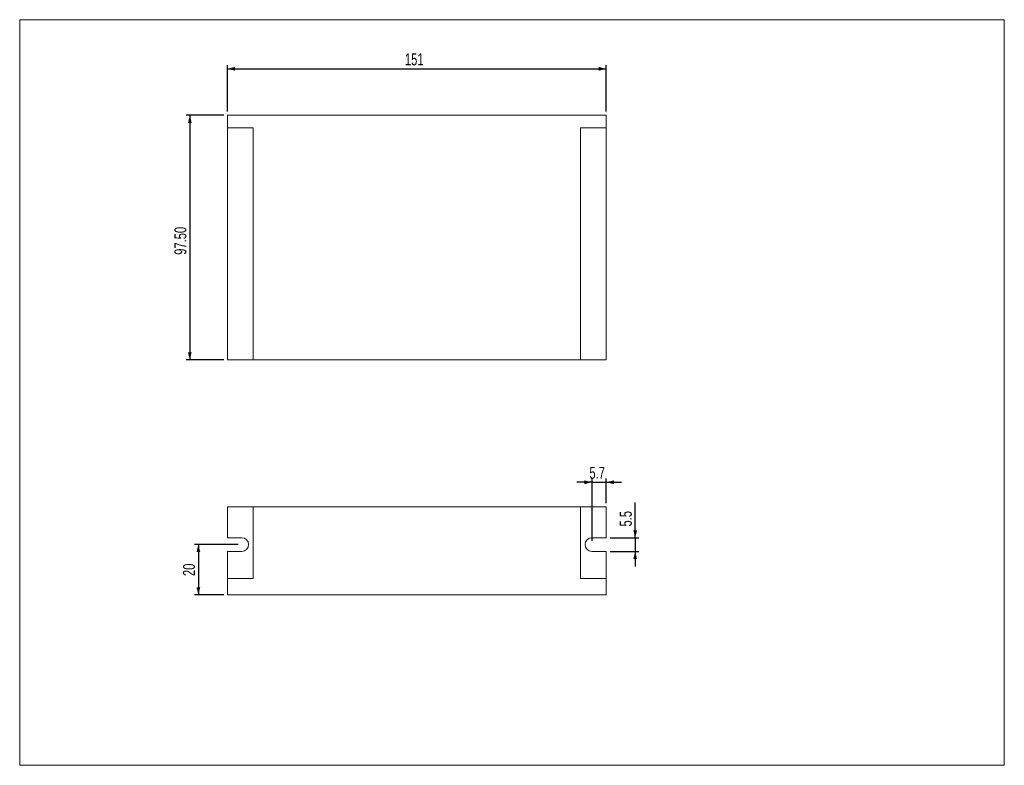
# Model space of a CAD drawing. Header units: millimetres. Extents: x 8 to 270, y 10 to 208.
import ezdxf

# ---------------------------------------------------------------- set-up
doc = ezdxf.new("R2010")
doc.units = ezdxf.units.MM
doc.layers.add('FORMAT', color=7, linetype='Continuous')
doc.styles.add('SLDTEXTSTYLE0', font='TXT', dxfattribs={"width": 0.7})
doc.dimstyles.new('SLDDIMSTYLE0', dxfattribs={"dimtxt": 3.638021, "dimasz": 2, "dimexe": 0, "dimexo": 0.0625, "dimgap": 0.909505, "dimtad": 1, "dimdec": 6, "dimlfac": 1.5, "dimrnd": 1e-09, "dimzin": 12, "dimdsep": 46, "dimtxsty": 'SLDTEXTSTYLE0', "dimsah": 1, "dimcen": 0.09, "dimadec": 0, "dimazin": 3, "dimtfac": 1, "dimtofl": 0, "dimtmove": 0, "dimatfit": 3, "dimfxl": 0, "dimfrac": 2, "dimtolj": 1, "dimtzin": 12, "dimarcsym": 0})
doc.dimstyles.new('SLDDIMSTYLE1', dxfattribs={"dimtxt": 3.638021, "dimasz": 2, "dimexe": 0, "dimexo": 0.0625, "dimgap": 0.909505, "dimtad": 1, "dimlfac": 1.5, "dimrnd": 1e-09, "dimzin": 4, "dimdsep": 46, "dimtxsty": 'SLDTEXTSTYLE0', "dimsah": 1, "dimcen": 0.09, "dimadec": 0, "dimazin": 1, "dimtfac": 1, "dimtofl": 0, "dimtmove": 0, "dimatfit": 3, "dimfxl": 0, "dimfrac": 2, "dimtolj": 1, "dimtzin": 12, "dimarcsym": 0})
doc.dimstyles.new('SLDDIMSTYLE2', dxfattribs={"dimtxt": 3.638021, "dimasz": 2, "dimexe": 0, "dimexo": 0.0625, "dimgap": 0.909505, "dimtad": 1, "dimdec": 1, "dimlfac": 1.5, "dimrnd": 1e-09, "dimzin": 12, "dimdsep": 46, "dimtxsty": 'SLDTEXTSTYLE0', "dimsah": 1, "dimcen": 0.09, "dimadec": 0, "dimazin": 3, "dimtfac": 1, "dimtmove": 0, "dimatfit": 0, "dimfxl": 0, "dimfrac": 2, "dimtolj": 1, "dimtzin": 12, "dimarcsym": 0})

# ---------------------------------------------------------------- blocks, each defined once
blk = doc.blocks.new('_D')
at = {"layer": 'FORMAT'}
for p, q in [((63.58, 183.66), (63.58, 196.02)), ((63.58, 195.03), (164.25, 195.03)), ((164.25, 183.66), (164.25, 196.02))]:
    blk.add_line(p, q, dxfattribs=at)
for points in [[(63.58, 195.03), (65.58, 194.53), (65.58, 195.53)], [(164.25, 195.03), (162.25, 195.53), (162.25, 194.53)]]:
    blk.add_solid(points, dxfattribs=at)
at = {"layer": 'FORMAT', "insert": (110.74, 199.12), "char_height": 3.175, "attachment_point": 1, "style": 'SLDTEXTSTYLE0'}
blk.add_mtext('151', dxfattribs=at)
blk = doc.blocks.new('_D_1')
at = {"layer": 'FORMAT'}
for p, q in [((62.59, 182.67), (52.59, 182.67)), ((53.58, 182.67), (53.58, 117.67)), ((62.59, 117.67), (52.59, 117.67))]:
    blk.add_line(p, q, dxfattribs=at)
for points in [[(53.58, 182.67), (53.08, 180.67), (54.08, 180.67)], [(53.58, 117.67), (54.08, 119.67), (53.08, 119.67)]]:
    blk.add_solid(points, dxfattribs=at)
at = {"layer": 'FORMAT', "insert": (49.49, 145.6), "char_height": 3.175, "attachment_point": 1, "rotation": 90, "style": 'SLDTEXTSTYLE0'}
blk.add_mtext('97.50', dxfattribs=at)
blk = doc.blocks.new('_D_2')
at = {"layer": 'FORMAT'}
for p, q in [((66.39, 68.6), (54.87, 68.6)), ((55.86, 68.6), (55.86, 55.26)), ((62.59, 55.26), (54.87, 55.26))]:
    blk.add_line(p, q, dxfattribs=at)
for points in [[(55.86, 68.6), (55.36, 66.6), (56.36, 66.6)], [(55.86, 55.26), (56.36, 57.26), (55.36, 57.26)]]:
    blk.add_solid(points, dxfattribs=at)
at = {"layer": 'FORMAT', "insert": (51.77, 60.25), "char_height": 3.175, "attachment_point": 1, "rotation": 90, "style": 'SLDTEXTSTYLE0'}
blk.add_mtext('20', dxfattribs=at)
blk = doc.blocks.new('_D_3')
at = {"layer": 'FORMAT'}
for p, q in [((171.93, 70.43), (171.93, 79.76)), ((165.24, 70.43), (172.92, 70.43)), ((171.93, 70.43), (171.93, 66.76)), ((165.24, 66.76), (172.92, 66.76)), ((171.93, 66.76), (171.93, 62.76))]:
    blk.add_line(p, q, dxfattribs=at)
for points in [[(171.93, 70.43), (172.43, 72.43), (171.43, 72.43)], [(171.93, 66.76), (171.43, 64.76), (172.43, 64.76)]]:
    blk.add_solid(points, dxfattribs=at)
at = {"layer": 'FORMAT', "insert": (167.84, 73.41), "char_height": 3.175, "attachment_point": 1, "rotation": 90, "style": 'SLDTEXTSTYLE0'}
blk.add_mtext('5.5', dxfattribs=at)
blk = doc.blocks.new('_D_4')
at = {"layer": 'FORMAT'}
for p, q in [((160.45, 85.17), (156.45, 85.17)), ((160.45, 69.59), (160.45, 86.16)), ((160.45, 85.17), (164.25, 85.17)), ((164.25, 79.59), (164.25, 86.16)), ((164.25, 85.17), (168.25, 85.17))]:
    blk.add_line(p, q, dxfattribs=at)
for points in [[(160.45, 85.17), (158.45, 85.67), (158.45, 84.67)], [(164.25, 85.17), (166.25, 84.67), (166.25, 85.67)]]:
    blk.add_solid(points, dxfattribs=at)
at = {"layer": 'FORMAT', "insert": (159.76, 89.26), "char_height": 3.175, "attachment_point": 1, "style": 'SLDTEXTSTYLE0'}
blk.add_mtext('5.7', dxfattribs=at)

msp = doc.modelspace()

# ---------------------------------------------------------------- linework, layer by layer
at = {"color": 7, "linetype": 'Continuous', "lineweight": 0}
for p, q in [((8.3801458, 208.07865854), (270.0001458, 208.07865854)), ((8.3801458, 208.07865854), (8.3801458, 9.95865854)), ((270.0001458, 9.95865854), (270.0001458, 208.07865854)), ((270.0001458, 9.95865854), (8.3801458, 9.95865854))]:
    msp.add_line(p, q, dxfattribs=at)
at = {"color": 7, "linetype": 'Continuous', "lineweight": 15}
for p, q in [((63.57861111, 182.67044444), (63.57861111, 179.33711111)), ((164.24527778, 182.67044444), (63.57861111, 182.67044444)), ((164.24527778, 179.33711111), (164.24527778, 182.67044444)), ((70.44527778, 179.33711111), (63.57861111, 179.33711111)), ((63.57861111, 179.33711111), (63.57861111, 117.67044444)), ((70.44527778, 179.33711111), (70.44527778, 117.67044444)), ((164.24527778, 179.33711111), (157.37861111, 179.33711111)), ((157.37861111, 179.33711111), (157.37861111, 117.67044444)), ((164.24527778, 179.33711111), (164.24527778, 117.67044444)), ((63.57861111, 117.67044444), (70.44527778, 117.67044444)), ((70.44527778, 117.67044444), (157.37861111, 117.67044444)), ((157.37861111, 117.67044444), (164.24527778, 117.67044444)), ((63.57861111, 78.59566667), (63.57861111, 70.429)), ((70.44527778, 78.59566667), (63.57861111, 78.59566667)), ((70.44527778, 59.59566667), (70.44527778, 78.59566667)), ((70.44527778, 78.59566667), (157.37861111, 78.59566667)), ((157.37861111, 78.59566667), (157.37861111, 59.59566667)), ((164.24527778, 78.59566667), (157.37861111, 78.59566667)), ((164.24527778, 70.429), (164.24527778, 78.59566667)), ((67.37861111, 70.429), (63.57861111, 70.429)), ((164.24527778, 70.429), (160.44527778, 70.429)), ((63.57861111, 66.76233333), (67.37861111, 66.76233333)), ((63.57861111, 66.76233333), (63.57861111, 59.59566667)), ((160.44527778, 66.76233333), (164.24527778, 66.76233333)), ((164.24527778, 59.59566667), (164.24527778, 66.76233333)), ((63.57861111, 59.59566667), (70.44527778, 59.59566667)), ((63.57861111, 59.59566667), (63.57861111, 55.26233333)), ((157.37861111, 59.59566667), (164.24527778, 59.59566667)), ((164.24527778, 59.59566667), (164.24527778, 55.26233333)), ((63.57861111, 55.26233333), (164.24527778, 55.26233333))]:
    msp.add_line(p, q, dxfattribs=at)
for centre, start, end in [((67.37861111, 68.59566667), 270, 90), ((160.44527778, 68.59566667), 90, 270)]:
    msp.add_arc(centre, 1.83333333, start, end, dxfattribs=at)

# ---------------------------------------------------------------- dimensions: what is measured, and where the dimension line sits
at = {"layer": 'FORMAT'}
for base, p1, p2, dimstyle, picture, middle in [((164.24527778, 195.02966667), (63.57861111, 182.67044444), (164.24527778, 182.67044444), 'SLDDIMSTYLE0', '_D', (113.91194444, 195.02966667)), ((164.24527778, 85.16868254), (160.44527778, 68.59566667), (164.24527778, 78.59566667), 'SLDDIMSTYLE2', '_D_4', (162.93816518, 85.16868254))]:
    dim = msp.add_linear_dim(base=base, p1=p1, p2=p2, dimstyle=dimstyle, dxfattribs=at)
    dim.commit()
    dim.dimension.update_dxf_attribs({"geometry": picture, "text_midpoint": middle, "dimtype": 160})
for base, p1, p2, dimstyle, picture, middle in [((53.57861111, 117.67044444), (63.57861111, 182.67044444), (63.57861111, 117.67044444), 'SLDDIMSTYLE1', '_D_1', (53.57861111, 150.89011111)), ((171.93399851, 66.76233333), (164.24527778, 70.429), (164.24527778, 66.76233333), 'SLDDIMSTYLE2', '_D_3', (171.93399851, 76.58238591)), ((55.85883333, 55.26233333), (67.37861111, 68.59566667), (63.57861111, 55.26233333), 'SLDDIMSTYLE0', '_D_2', (55.85883333, 62.37111111))]:
    dim = msp.add_linear_dim(base=base, p1=p1, p2=p2, angle=90, dimstyle=dimstyle, dxfattribs=at)
    dim.commit()
    dim.dimension.update_dxf_attribs({"geometry": picture, "text_midpoint": middle, "dimtype": 160})

doc.saveas('drawing.dxf')
